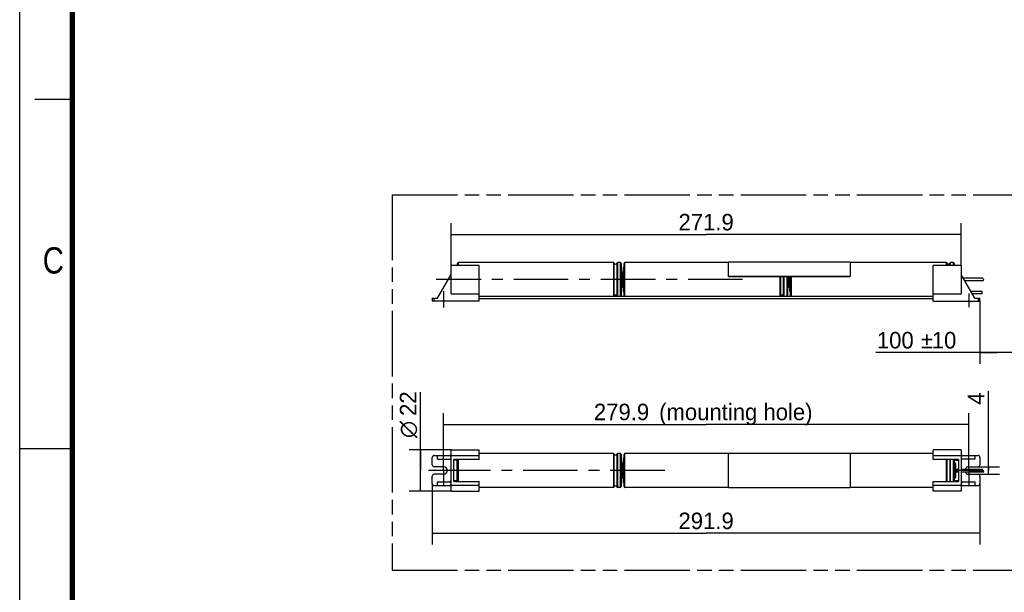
# Model space of a CAD drawing. Header units: millimetres. Extents: x 0 to 210, y 0 to 297.
# Tile 2 of 7: x 0 to 131, y 129 to 206. Entities that reach past the tile are written whole.
import ezdxf
from ezdxf.enums import TextEntityAlignment as Align

# ---------------------------------------------------------------- set-up
doc = ezdxf.new("R2010")
doc.units = ezdxf.units.MM
doc.header["$LTSCALE"] = 19.36
doc.linetypes.add('CENTER', pattern=[0.6, 0.375, -0.075, 0.075, -0.075])
doc.linetypes.add('PHANTOM', pattern=[0.8, 0.45, -0.05, 0.1, -0.05, 0.1, -0.05])
doc.layers.get('0').update_dxf_attribs({"linetype": 'CONTINUOUS'})
for name, color, linetype in [('DEFAULT_3', 7, 'PHANTOM'), ('Z_AXIS', 7, 'CONTINUOUS'), ('Z_DIM_2D', 7, 'CONTINUOUS')]:
    doc.layers.add(name, color=color, linetype=linetype)
doc.styles.add('TEXTSTYLE_2', font='txt', dxfattribs={"width": 0.75})
doc.styles.add('TEXTSTYLE_3', font='tridonic-metric-print-light.otf')
doc.styles.add('TEXTSTYLE_4', font='gdt', dxfattribs={"width": 0.7})
doc.dimstyles.new('DIMSTYLE_1', dxfattribs={"dimtxt": 2.2, "dimasz": 3.5, "dimexe": 1.5, "dimexo": 0, "dimgap": 0.55, "dimtad": 1, "dimdec": 1, "dimlfac": 4, "dimdsep": 46, "dimtxsty": 'TEXTSTYLE_3', "dimblk": '_FILLED', "dimblk1": '_FILLED', "dimblk2": '_FILLED', "dimcen": 0.09, "dimclrt": 5, "dimadec": 4, "dimazin": 2, "dimtp": 0.5, "dimtm": 0.5, "dimtfac": 1, "dimtdec": 1, "dimtofl": 0, "dimtmove": 0, "dimatfit": 3, "dimldrblk": '_FILLED', "dimfxl": 0, "dimtolj": 1, "dimarcsym": 0})
doc.dimstyles.new('DIMSTYLE_2', dxfattribs={"dimtxt": 2.2, "dimasz": 3.5, "dimexe": 1.5, "dimexo": 0, "dimgap": 0.55, "dimtad": 1, "dimdec": 1, "dimlfac": 4, "dimdsep": 46, "dimtxsty": 'TEXTSTYLE_3', "dimblk": '_FILLED', "dimblk1": '_FILLED', "dimblk2": '_FILLED', "dimcen": 0.09, "dimclrt": 5, "dimadec": 4, "dimazin": 2, "dimtp": 0.2, "dimtm": 0.2, "dimtfac": 1, "dimtdec": 1, "dimtofl": 0, "dimtmove": 0, "dimatfit": 3, "dimldrblk": '_FILLED', "dimfxl": 0, "dimtolj": 1, "dimarcsym": 0})
doc.dimstyles.new('DIMSTYLE_3', dxfattribs={"dimtxt": 2.2, "dimasz": 3.5, "dimexe": 1.5, "dimexo": 0, "dimgap": 0.55, "dimtad": 1, "dimdec": 4, "dimlfac": 4, "dimdsep": 46, "dimtxsty": 'TEXTSTYLE_3', "dimblk": '_FILLED', "dimblk1": '_FILLED', "dimblk2": '_FILLED', "dimcen": 0.09, "dimclrt": 5, "dimadec": 4, "dimazin": 2, "dimtp": 0.1, "dimtm": 0.1, "dimtfac": 1, "dimtdec": 4, "dimtofl": 0, "dimtmove": 0, "dimatfit": 3, "dimldrblk": '_FILLED', "dimfxl": 0, "dimtolj": 1, "dimarcsym": 0})
doc.dimstyles.new('DIMSTYLE_5', dxfattribs={"dimtxt": 2.2, "dimasz": 3.5, "dimexe": 1.5, "dimexo": 0, "dimgap": 0.55, "dimtad": 1, "dimdec": 4, "dimlfac": 4, "dimdsep": 46, "dimtxsty": 'TEXTSTYLE_3', "dimblk": '_FILLED', "dimblk1": '_FILLED', "dimblk2": '_FILLED', "dimcen": 0.09, "dimclrt": 5, "dimadec": 4, "dimazin": 2, "dimtp": 0.3, "dimtm": 0.3, "dimtfac": 1, "dimtdec": 4, "dimtofl": 0, "dimtmove": 0, "dimatfit": 3, "dimldrblk": '_FILLED', "dimfxl": 0, "dimtolj": 1, "dimarcsym": 0})

# ---------------------------------------------------------------- blocks, each defined once
blk = doc.blocks.new('*D2')
at = {"layer": 'Z_DIM_2D', "color": 2, "linetype": 'Continuous', "transparency": 16777216}
for p, q in [((57.48, 172.91), (57.48, 178.53)), ((125.45, 172.91), (125.45, 178.53)), ((57.48, 177.03), (91.46, 177.03)), ((125.45, 177.03), (91.46, 177.03))]:
    blk.add_line(p, q, dxfattribs=at)
at = {"layer": 'Z_DIM_2D', "color": 5, "linetype": 'Continuous', "transparency": 16777216, "style": 'TEXTSTYLE_3'}
blk.add_text('271.9', height=2.2, dxfattribs=at).set_placement((91.46, 177.58), align=Align.CENTER)
blk = doc.blocks.new('_FILLED')
at = {"color": 0, "linetype": 'ByBlock'}
blk.add_solid([(0, 0), (-1, 0.125), (-1, -0.125)], dxfattribs=at)
blk = doc.blocks.new('_NONE')
blk = doc.blocks.new('*D3')
at = {"layer": 'Z_DIM_2D', "color": 2, "linetype": 'Continuous', "transparency": 16777216}
for p, q in [((54.98, 143.84), (54.98, 135.73)), ((127.95, 143.84), (127.95, 135.73)), ((54.98, 137.23), (91.46, 137.23)), ((127.95, 137.23), (91.46, 137.23))]:
    blk.add_line(p, q, dxfattribs=at)
at = {"layer": 'Z_DIM_2D', "color": 5, "linetype": 'Continuous', "transparency": 16777216, "style": 'TEXTSTYLE_3'}
blk.add_text('291.9', height=2.2, dxfattribs=at).set_placement((91.46, 137.78), align=Align.CENTER)
blk = doc.blocks.new('*D7')
at = {"layer": 'Z_DIM_2D', "color": 2, "linetype": 'Continuous', "transparency": 16777216}
for p, q in [((129.07, 145.59), (129.07, 156.15)), ((127.7, 146.09), (130.57, 146.09)), ((129.07, 146.09), (129.07, 145.59)), ((127.7, 145.09), (130.57, 145.09)), ((129.07, 145.09), (129.07, 145.59))]:
    blk.add_line(p, q, dxfattribs=at)
at = {"layer": 'Z_DIM_2D', "color": 5, "linetype": 'Continuous', "transparency": 16777216, "style": 'TEXTSTYLE_3'}
blk.add_text('4', height=2.2, rotation=90, dxfattribs=at).set_placement((128.52, 154.36))
blk = doc.blocks.new('*D8')
at = {"layer": 'Z_DIM_2D', "color": 2, "linetype": 'Continuous', "transparency": 16777216}
for p, q in [((56.48, 146.15), (56.48, 153.24)), ((126.45, 146.47), (126.45, 153.24)), ((56.48, 151.74), (91.46, 151.74)), ((126.45, 151.74), (91.46, 151.74))]:
    blk.add_line(p, q, dxfattribs=at)
at = {"layer": 'Z_DIM_2D', "color": 5, "linetype": 'Continuous', "transparency": 16777216, "style": 'TEXTSTYLE_3'}
for s, p in [('279.9', (80.19, 152.29)), (' (mounting hole)', (95.01, 152.29))]:
    blk.add_text(s, height=2.2, dxfattribs=at).set_placement(p, align=Align.CENTER)
blk = doc.blocks.new('*D9')
at = {"layer": 'Z_DIM_2D', "color": 2, "linetype": 'Continuous', "transparency": 16777216}
for p, q in [((53.4, 145.59), (53.4, 156.01)), ((57.48, 148.34), (51.9, 148.34)), ((53.4, 148.34), (53.4, 145.59)), ((53.4, 142.84), (53.4, 145.59)), ((57.48, 142.84), (51.9, 142.84))]:
    blk.add_line(p, q, dxfattribs=at)
at = {"layer": 'Z_DIM_2D', "color": 5, "linetype": 'Continuous', "transparency": 16777216}
for s, style, p in [('22', 'TEXTSTYLE_3', (52.85, 152.86)), ('n', 'TEXTSTYLE_4', (52.85, 149.92))]:
    blk.add_text(s, height=2.2, rotation=90, dxfattribs=dict(at, style=style)).set_placement(p)
blk = doc.blocks.new('*D10')
at = {"layer": 'Z_DIM_2D', "color": 2, "linetype": 'Continuous', "transparency": 16777216}
for p, q in [((127.95, 168.16), (127.95, 159.8)), ((132.47, 168.4), (132.47, 159.8)), ((130.21, 161.3), (114.09, 161.3)), ((127.95, 161.3), (130.21, 161.3)), ((132.47, 161.3), (130.21, 161.3))]:
    blk.add_line(p, q, dxfattribs=at)
at = {"layer": 'Z_DIM_2D', "color": 5, "linetype": 'Continuous', "transparency": 16777216}
for s, style, p in [('100', 'TEXTSTYLE_3', (119.12, 161.85)), ('`', 'TEXTSTYLE_4', (121.69, 161.85)), ('10', 'TEXTSTYLE_3', (124.8, 161.85))]:
    blk.add_text(s, height=2.2, dxfattribs=dict(at, style=style)).set_placement(p, align=Align.RIGHT)

msp = doc.modelspace()

# ---------------------------------------------------------------- linework, layer by layer
at = {"color": 2, "linetype": 'Continuous'}
for p, q in [((0, 0), (0, 297)), ((7, 195), (2, 195)), ((128.320473, 171.184136), (128.306824, 171.195564)), ((128.308731, 170.870564), (128.424217, 170.95134)), ((128.358292, 171.155006), (128.320473, 171.184136)), ((128.395246, 171.124752), (128.358292, 171.155006)), ((128.452742, 171.046563), (128.395246, 171.124752)), ((128.424217, 170.95134), (128.452742, 171.046563)), ((128.252774, 169.120564), (128.252774, 169.445564)), ((0, 148.5), (7, 148.5)), ((128.246033, 145.673928), (128.302131, 145.748338)), ((128.286297, 145.607224), (128.246033, 145.673928)), ((128.302131, 145.748338), (128.311824, 145.752538)), ((128.320473, 145.57861), (128.286297, 145.607224)), ((128.358292, 145.54948), (128.320473, 145.57861)), ((128.395246, 145.519226), (128.358292, 145.54948)), ((128.452742, 145.441037), (128.395246, 145.519226)), ((128.448699, 145.427538), (128.452742, 145.441037))]:
    msp.add_line(p, q, dxfattribs=at)
at = {"color": 9, "linetype": 'Continuous'}
for p, q in [((58.475555, 172.908064), (58.475555, 173.283064)), ((79.114144, 173.283064), (79.114144, 168.783064)), ((79.228708, 168.858064), (79.228708, 173.208064)), ((79.572401, 173.208064), (79.572401, 168.858064)), ((79.686966, 168.783064), (79.686966, 173.283064)), ((80.025555, 173.283064), (80.025555, 168.783064)), ((80.650555, 168.783064), (80.650555, 173.283064)), ((123.464144, 173.283064), (123.464144, 172.908064)), ((123.578708, 172.908064), (123.578708, 173.208064)), ((123.922401, 173.208064), (123.922401, 172.908064)), ((124.036966, 172.908064), (124.036966, 173.283064)), ((124.375555, 173.283064), (124.375555, 172.908064)), ((80.275555, 172.033064), (80.275555, 170.033064)), ((80.475555, 169.408064), (80.475555, 172.658064)), ((57.331214, 171.448314), (57.475555, 171.448314)), ((101.289144, 171.440198), (101.289144, 168.783064)), ((101.403708, 168.858064), (101.403708, 171.440198)), ((101.747401, 171.440198), (101.747401, 168.858064)), ((101.861966, 168.783064), (101.861966, 171.440198)), ((102.200555, 171.440198), (102.200555, 168.783064)), ((102.450555, 171.440198), (102.450555, 170.033064)), ((102.650555, 169.408064), (102.650555, 171.440198)), ((102.825555, 168.783064), (102.825555, 171.440198)), ((125.450555, 171.448314), (125.594895, 171.448314)), ((55.225555, 168.158064), (55.225555, 168.533064)), ((127.700555, 168.533064), (127.700555, 168.158064)), ((58.300555, 144.1323), (58.300555, 147.047776)), ((58.475555, 144.1323), (58.475555, 147.047776)), ((79.114144, 147.840038), (79.114144, 143.340038)), ((79.228708, 143.415038), (79.228708, 147.765038)), ((79.572401, 147.765038), (79.572401, 143.415038)), ((79.686966, 143.340038), (79.686966, 147.840038)), ((80.025555, 147.840038), (80.025555, 143.340038)), ((80.475555, 143.965038), (80.475555, 147.215038)), ((80.650555, 143.340038), (80.650555, 147.840038)), ((123.464144, 147.047776), (123.464144, 144.1323)), ((123.578708, 144.1323), (123.578708, 147.047776)), ((123.922401, 147.047776), (123.922401, 144.1323)), ((124.036966, 144.1323), (124.036966, 147.047776)), ((124.375555, 147.047776), (124.375555, 144.1323)), ((80.275555, 146.590038), (80.275555, 144.590038)), ((124.625555, 146.590038), (124.625555, 144.590038))]:
    msp.add_line(p, q, dxfattribs=at)
at = {"color": 7, "linetype": 'Continuous'}
for p, q in [((79.114144, 173.283064), (58.475555, 173.283064)), ((80.025555, 173.283064), (79.686966, 173.283064)), ((94.425555, 173.283064), (80.650555, 173.283064)), ((110.675555, 173.333064), (94.425555, 173.333064)), ((94.425555, 171.440198), (94.425555, 173.333046)), ((110.675555, 173.333046), (110.675555, 171.440198)), ((123.464144, 173.283064), (110.675555, 173.283064)), ((124.375555, 173.283064), (124.036966, 173.283064)), ((57.475555, 169.145605), (57.475555, 172.908064)), ((61.225555, 172.908064), (57.475555, 172.908064)), ((58.350555, 172.908064), (58.350555, 173.158047)), ((61.225555, 168.158064), (61.225555, 172.908064)), ((80.150555, 173.158047), (80.150555, 168.908081)), ((80.150555, 172.033064), (80.275555, 172.033064)), ((80.350555, 171.958049), (80.350555, 170.108064)), ((80.400555, 172.583064), (80.400555, 169.483064)), ((80.525555, 172.658064), (80.475555, 172.658064)), ((80.525555, 168.908081), (80.525555, 173.158047)), ((125.450555, 172.908064), (121.700555, 172.908064)), ((121.700555, 168.158064), (121.700555, 172.908064)), ((124.500555, 173.158047), (124.500555, 172.908064)), ((125.450555, 172.908064), (125.450555, 169.145605)), ((55.648055, 168.533064), (57.475555, 171.698314)), ((80.350555, 171.533064), (80.400555, 171.533064)), ((94.425555, 171.449245), (110.675555, 171.449245)), ((110.675555, 171.440198), (94.425555, 171.440198)), ((102.325555, 171.440198), (102.325555, 168.908081)), ((102.525555, 171.440198), (102.525555, 170.108064)), ((102.575555, 171.440198), (102.575555, 169.483064)), ((102.700555, 168.908081), (102.700555, 171.440198)), ((127.278055, 168.533064), (125.450555, 171.698314)), ((128.306824, 171.195564), (125.740824, 171.195564)), ((128.308731, 170.870564), (125.928467, 170.870564)), ((80.150555, 170.033064), (80.275555, 170.033064)), ((80.350555, 170.533064), (80.400555, 170.533064)), ((80.525555, 169.408064), (80.475555, 169.408064)), ((102.325555, 170.033064), (102.450555, 170.033064)), ((102.525555, 170.533064), (102.575555, 170.533064)), ((102.700555, 169.408064), (102.650555, 169.408064)), ((128.252774, 169.445564), (126.75121, 169.445564)), ((54.975555, 168.533064), (54.975555, 168.158064)), ((54.975555, 168.533064), (55.648055, 168.533064)), ((61.225555, 168.158064), (54.975555, 168.158064)), ((57.475555, 169.145605), (61.225555, 169.145605)), ((121.700555, 168.783064), (61.225555, 168.783064)), ((121.700555, 168.458064), (61.225555, 168.458064)), ((121.700555, 169.145605), (125.450555, 169.145605)), ((121.700555, 168.158064), (127.950555, 168.158064)), ((128.252774, 169.120564), (126.938853, 169.120564)), ((127.278055, 168.533064), (127.950555, 168.533064)), ((127.950555, 168.158064), (127.950555, 168.533064)), ((57.475555, 142.840039), (57.475555, 148.340038)), ((57.475555, 148.340038), (61.225555, 148.340038)), ((61.225555, 147.047776), (61.225555, 148.340038)), ((125.450555, 148.340038), (121.700555, 148.340038)), ((121.700555, 147.047776), (121.700555, 148.340037)), ((125.450555, 148.340037), (125.450555, 142.840038)), ((54.975555, 146.340038), (54.975555, 147.340038)), ((55.225555, 147.590038), (57.475555, 147.590038)), ((55.648055, 147.090038), (55.648055, 147.590038)), ((55.648055, 147.090038), (57.475555, 147.090038)), ((57.475555, 147.601722), (61.225555, 147.601722)), ((57.850555, 144.1323), (57.850555, 147.047776)), ((61.225555, 147.047776), (57.850555, 147.047776)), ((58.225555, 146.972209), (57.850555, 146.972209)), ((58.225555, 147.047776), (58.225555, 144.1323)), ((58.350555, 144.1323), (58.350555, 147.047776)), ((79.114144, 147.840038), (61.225555, 147.840038)), ((80.025555, 147.840038), (79.686966, 147.840038)), ((80.150555, 147.715038), (80.150555, 143.465038)), ((80.400555, 147.140038), (80.400555, 144.040038)), ((80.525555, 147.215038), (80.475555, 147.215038)), ((80.525555, 143.465038), (80.525555, 147.715038)), ((94.425555, 147.840038), (80.650555, 147.840038)), ((94.425555, 143.328005), (94.425555, 147.852071)), ((110.675555, 147.852071), (94.425555, 147.852071)), ((110.675555, 147.852071), (110.675555, 143.328005)), ((121.700555, 147.840038), (110.675555, 147.840038)), ((121.700555, 147.601722), (125.450555, 147.601722)), ((125.075555, 147.047776), (121.700555, 147.047776)), ((124.500555, 147.047776), (124.500555, 144.1323)), ((124.700555, 146.972227), (124.700555, 147.047776)), ((124.700555, 146.972209), (125.075555, 146.972209)), ((125.075555, 147.047776), (125.075555, 144.1323)), ((125.450555, 147.590038), (127.700555, 147.590038)), ((127.278055, 147.090038), (125.450555, 147.090038)), ((127.278055, 147.590038), (127.278055, 147.090038)), ((127.950555, 147.340038), (127.950555, 146.340038)), ((56.475555, 146.090038), (55.225555, 146.090038)), ((80.275555, 146.590038), (80.150555, 146.590038)), ((80.350555, 146.515038), (80.350555, 144.665038)), ((80.350555, 146.090038), (80.400555, 146.090038)), ((124.625555, 146.590038), (124.500555, 146.590038)), ((124.700555, 146.515038), (124.700555, 144.665038)), ((124.700555, 145.752538), (125.075555, 145.752538)), ((124.950555, 145.42755), (124.950555, 145.752525)), ((125.450555, 145.752538), (128.311824, 145.752538)), ((126.450555, 146.090038), (127.700555, 146.090038)), ((54.975555, 143.840038), (54.975555, 144.840038)), ((56.475555, 145.090038), (55.225555, 145.090038)), ((80.275555, 144.590038), (80.150555, 144.590038)), ((80.350555, 145.090038), (80.400555, 145.090038)), ((124.625555, 144.590038), (124.500555, 144.590038)), ((124.700555, 145.427538), (125.075555, 145.427538)), ((125.450555, 145.427538), (128.448699, 145.427538)), ((126.450555, 145.090038), (127.700555, 145.090038)), ((127.950555, 144.840038), (127.950555, 143.840038)), ((55.225555, 143.590038), (57.475555, 143.590038)), ((55.648055, 143.590038), (55.648055, 144.090038)), ((55.648055, 144.090038), (57.475555, 144.090038)), ((61.225555, 143.578353), (57.475555, 143.578353)), ((58.225555, 144.207867), (57.850555, 144.207867)), ((57.850555, 144.1323), (61.225555, 144.1323)), ((61.225555, 142.840039), (61.225555, 144.1323)), ((79.114144, 143.340038), (61.225555, 143.340038)), ((80.025555, 143.340038), (79.686966, 143.340038)), ((80.525555, 143.965038), (80.475555, 143.965038)), ((94.425555, 143.340038), (80.650555, 143.340038)), ((94.425555, 143.328005), (110.675555, 143.328005)), ((121.700555, 143.340038), (110.675555, 143.340038)), ((121.700555, 144.1323), (125.075555, 144.1323)), ((121.700555, 142.840038), (121.700555, 144.1323)), ((125.450555, 143.578353), (121.700555, 143.578353)), ((125.075555, 144.207867), (124.700555, 144.207867)), ((124.700555, 144.1323), (124.700555, 144.207867)), ((125.450555, 144.090038), (127.278055, 144.090038)), ((125.450555, 143.590038), (127.700555, 143.590038)), ((127.278055, 144.090038), (127.278055, 143.590038)), ((57.475555, 142.840038), (61.225555, 142.840038)), ((125.450555, 142.840038), (121.700555, 142.840038))]:
    msp.add_line(p, q, dxfattribs=at)
at = {"color": 7, "linetype": 'Continuous', "const_width": 0.7}
msp.add_lwpolyline([(7, 7), (7, 290)], dxfattribs=at)
at = {"color": 7, "linetype": 'Continuous'}
for points in [[(57.475555, 147.340038), (57.475066, 147.361575), (57.473348, 147.383489), (57.470424, 147.405979), (57.466228, 147.42845), (57.460598, 147.450601), (57.453846, 147.471752), (57.446333, 147.490897), (57.437746, 147.508706), (57.427846, 147.525693), (57.416766, 147.541318), (57.404503, 147.555334), (57.391223, 147.56738), (57.377005, 147.577071), (57.362116, 147.584231), (57.346889, 147.588515), (57.331214, 147.590038)], [(57.331214, 147.090038), (57.347684, 147.091621), (57.363925, 147.096548), (57.380113, 147.104913), (57.395718, 147.11644), (57.410337, 147.131049), (57.423778, 147.148253), (57.435686, 147.167567), (57.446152, 147.188902), (57.455192, 147.212109), (57.462679, 147.236879), (57.468504, 147.26333), (57.472629, 147.290034), (57.47497, 147.315429), (57.475555, 147.340038)], [(125.594895, 147.590038), (125.578425, 147.588455), (125.562184, 147.583527), (125.545997, 147.575163), (125.530391, 147.563635), (125.515772, 147.549027), (125.502331, 147.531823), (125.490424, 147.512508), (125.479957, 147.491173), (125.470918, 147.467966), (125.463431, 147.443196), (125.457605, 147.416746), (125.45348, 147.390042), (125.451139, 147.364646), (125.450555, 147.340038)], [(125.450555, 147.340038), (125.451043, 147.318501), (125.452761, 147.296587), (125.455685, 147.274097), (125.459881, 147.251626), (125.465511, 147.229474), (125.472263, 147.208324), (125.479776, 147.189178), (125.488363, 147.171369), (125.498263, 147.154383), (125.509343, 147.138758), (125.521607, 147.124742), (125.534886, 147.112696), (125.549104, 147.103004), (125.563993, 147.095845), (125.57922, 147.091561), (125.594895, 147.090038)], [(57.475555, 143.840038), (57.475066, 143.861575), (57.473348, 143.883489), (57.470424, 143.905979), (57.466228, 143.92845), (57.460598, 143.950601), (57.453846, 143.971752), (57.446333, 143.990897), (57.437746, 144.008706), (57.427846, 144.025693), (57.416766, 144.041318), (57.404503, 144.055334), (57.391223, 144.06738), (57.377005, 144.077071), (57.362116, 144.084231), (57.346889, 144.088515), (57.331214, 144.090038)], [(57.331214, 143.590038), (57.347684, 143.591621), (57.363925, 143.596548), (57.380113, 143.604913), (57.395718, 143.61644), (57.410337, 143.631049), (57.423778, 143.648253), (57.435686, 143.667567), (57.446152, 143.688902), (57.455192, 143.712109), (57.462679, 143.736879), (57.468504, 143.76333), (57.472629, 143.790034), (57.47497, 143.815429), (57.475555, 143.840038)], [(125.594895, 144.090038), (125.578425, 144.088455), (125.562184, 144.083527), (125.545997, 144.075163), (125.530391, 144.063635), (125.515772, 144.049027), (125.502331, 144.031823), (125.490424, 144.012508), (125.479957, 143.991173), (125.470918, 143.967966), (125.463431, 143.943196), (125.457605, 143.916746), (125.45348, 143.890042), (125.451139, 143.864646), (125.450555, 143.840038)], [(125.450555, 143.840038), (125.451043, 143.818501), (125.452761, 143.796587), (125.455685, 143.774097), (125.459881, 143.751626), (125.465511, 143.729474), (125.472263, 143.708324), (125.479776, 143.689178), (125.488363, 143.671369), (125.498263, 143.654383), (125.509343, 143.638758), (125.521607, 143.624742), (125.534886, 143.612696), (125.549104, 143.603004), (125.563993, 143.595845), (125.57922, 143.591561), (125.594895, 143.590038)]]:
    msp.add_lwpolyline(points, dxfattribs=at)
for centre, radius, start, end in [((58.475555, 173.158064), 0.125, 90, 180), ((79.114144, 173.158064), 0.125, 23.57817848, 90), ((79.400555, 173.283064), 0.1875, 203.57817848, 336.42182152), ((79.686966, 173.158064), 0.125, 90, 156.42182152), ((80.025555, 173.158064), 0.125, 0, 90), ((80.650555, 173.158064), 0.125, 90, 180), ((123.464144, 173.158064), 0.125, 23.57817848, 90), ((123.750555, 173.283064), 0.1875, 203.57817848, 336.42182152), ((124.036966, 173.158064), 0.125, 90, 156.42182152), ((124.375555, 173.158064), 0.125, 0, 90), ((80.275555, 171.958064), 0.075, 0, 90), ((80.475555, 172.583064), 0.075, 90, 180), ((80.275555, 170.108064), 0.075, 270, 360), ((80.475555, 169.483064), 0.075, 180, 270), ((102.450555, 170.108064), 0.075, 270, 360), ((102.650555, 169.483064), 0.075, 180, 270), ((79.114144, 168.908064), 0.125, 270, 336.42182152), ((79.400555, 168.783064), 0.1875, 23.57817848, 156.42182152), ((79.686966, 168.908064), 0.125, 203.57817848, 270), ((80.025555, 168.908064), 0.125, 270, 360), ((80.650555, 168.908064), 0.125, 180, 270), ((101.289144, 168.908064), 0.125, 270, 336.42182152), ((101.575555, 168.783064), 0.1875, 23.57817848, 156.42182152), ((101.861966, 168.908064), 0.125, 203.57817848, 270), ((102.200555, 168.908064), 0.125, 270, 360), ((102.825555, 168.908064), 0.125, 180, 270), ((55.225555, 147.340038), 0.25, 90, 180), ((79.114144, 147.715038), 0.125, 23.57817848, 90), ((79.400555, 147.840038), 0.1875, 203.57817848, 336.42182152), ((79.686966, 147.715038), 0.125, 90, 156.42182152), ((80.025555, 147.715038), 0.125, 0, 90), ((80.475555, 147.140038), 0.075, 90, 180), ((80.650555, 147.715038), 0.125, 90, 180), ((127.700555, 147.340038), 0.25, 0, 90), ((55.225555, 146.340038), 0.25, 180, 270), ((56.475555, 145.590038), 0.5, 270, 90), ((80.275555, 146.515038), 0.075, 0, 90), ((124.625555, 146.515038), 0.075, 0, 90), ((124.950555, 145.590038), 0.1625, 89.99878534, 269.99878534), ((126.450555, 145.590038), 0.5, 90, 161.00571931), ((127.700555, 146.340038), 0.25, 270, 360), ((55.225555, 144.840038), 0.25, 90, 180), ((80.275555, 144.665038), 0.075, 270, 360), ((124.625555, 144.665038), 0.075, 270, 360), ((126.450555, 145.590038), 0.5, 198.99425848, 270), ((127.700555, 144.840038), 0.25, 0, 90), ((55.225555, 143.840038), 0.25, 180, 270), ((79.114144, 143.465038), 0.125, 270, 336.42182152), ((79.400555, 143.340038), 0.1875, 23.57817848, 156.42182152), ((79.686966, 143.465038), 0.125, 203.57817848, 270), ((80.025555, 143.465038), 0.125, 270, 360), ((80.475555, 144.040038), 0.075, 180, 270), ((80.650555, 143.465038), 0.125, 180, 270), ((127.700555, 143.840038), 0.25, 270, 360)]:
    msp.add_arc(centre, radius, start, end, dxfattribs=at)
at = {"layer": 'DEFAULT_3', "color": 7, "linetype": 'PHANTOM'}
for p, q in [((49.609248, 182.330336), (49.609248, 132.330336)), ((49.609248, 182.330336), (149.609248, 182.330336)), ((49.609248, 132.330336), (149.609248, 132.330336))]:
    msp.add_line(p, q, dxfattribs=at)
at = {"layer": 'Z_AXIS', "color": 7, "linetype": 'CENTER'}
for p, q in [((96.315339, 171.033064), (55.475555, 171.033064)), ((56.475555, 169.487058), (56.475555, 167.328837)), ((126.450555, 169.173492), (126.450555, 167.369606)), ((56.475555, 145.590038), (56.475555, 147.590063)), ((126.450555, 145.590038), (126.450555, 147.590063)), ((55.475555, 145.590038), (54.47553, 145.590038)), ((85.955618, 145.590038), (55.475555, 145.590038)), ((56.475555, 145.590038), (56.475555, 143.590013)), ((126.450555, 145.590038), (124.45053, 145.590038)), ((126.450555, 145.590038), (128.45058, 145.590038)), ((126.450555, 145.590038), (126.450555, 143.590013))]:
    msp.add_line(p, q, dxfattribs=at)

# ---------------------------------------------------------------- texts
at = {"color": 5, "linetype": 'Continuous', "style": 'TEXTSTYLE_2', "width": 0.833333}
msp.add_text('C', height=3.5, dxfattribs=at).set_placement((3.070169, 171.833626))

# ---------------------------------------------------------------- dimensions: what is measured, and where the dimension line sits
at = {"layer": 'Z_DIM_2D', "color": 2, "linetype": 'Continuous'}
for base, p1, p2, picture, middle in [((125.450555, 177.030047), (57.475555, 172.908064), (125.450555, 172.908064), '*D2', (91.431967, 177.030047)), ((127.950555, 137.231282), (54.975555, 143.840038), (127.950555, 143.840038), '*D3', (91.428981, 137.231282))]:
    dim = msp.add_linear_dim(base=base, p1=p1, p2=p2, dimstyle='DIMSTYLE_1', override={"dimblk1": 'NONE', "dimblk2": 'NONE', "dimsah": 1}, dxfattribs=at)
    dim.commit()
    dim.dimension.update_dxf_attribs({"geometry": picture, "text_midpoint": middle, "dimtype": 160})
for base, p1, p2, text, dimstyle, picture, middle in [((132.465338, 161.295696), (127.950555, 168.158064), (132.465338, 168.396445), '<>%%p10', 'DIMSTYLE_5', '*D10', (119.442986, 161.295696)), ((126.450555, 151.740795), (56.475555, 146.150434), (126.450555, 146.466461), '<> (mounting hole)', 'DIMSTYLE_1', '*D8', (91.463055, 151.740795))]:
    dim = msp.add_linear_dim(base=base, p1=p1, p2=p2, text=text, dimstyle=dimstyle, override={"dimblk1": 'NONE', "dimblk2": 'NONE', "dimsah": 1}, dxfattribs=at)
    dim.commit()
    dim.dimension.update_dxf_attribs({"geometry": picture, "text_midpoint": middle, "dimtype": 160})
dim = msp.add_linear_dim(base=(53.397964, 148.340038), p1=(57.475555, 142.840038), p2=(57.475555, 148.340038), angle=90, text='%%c<>', dimstyle='DIMSTYLE_2', override={"dimblk1": 'NONE', "dimblk2": 'NONE', "dimsah": 1}, dxfattribs=at)
dim.commit()
dim.dimension.update_dxf_attribs({"geometry": '*D9', "text_midpoint": (53.397964, 152.967045), "dimtype": 160})
dim = msp.add_linear_dim(base=(129.068926, 146.090038), p1=(130.568926, 145.090038), p2=(130.568926, 146.090038), angle=90, dimstyle='DIMSTYLE_3', override={"dimblk1": 'NONE', "dimblk2": 'NONE', "dimsah": 1}, dxfattribs=at)
dim.commit()
dim.dimension.update_dxf_attribs({"geometry": '*D7', "text_midpoint": (129.068926, 155.246028), "dimtype": 160})

doc.saveas('drawing.dxf')
